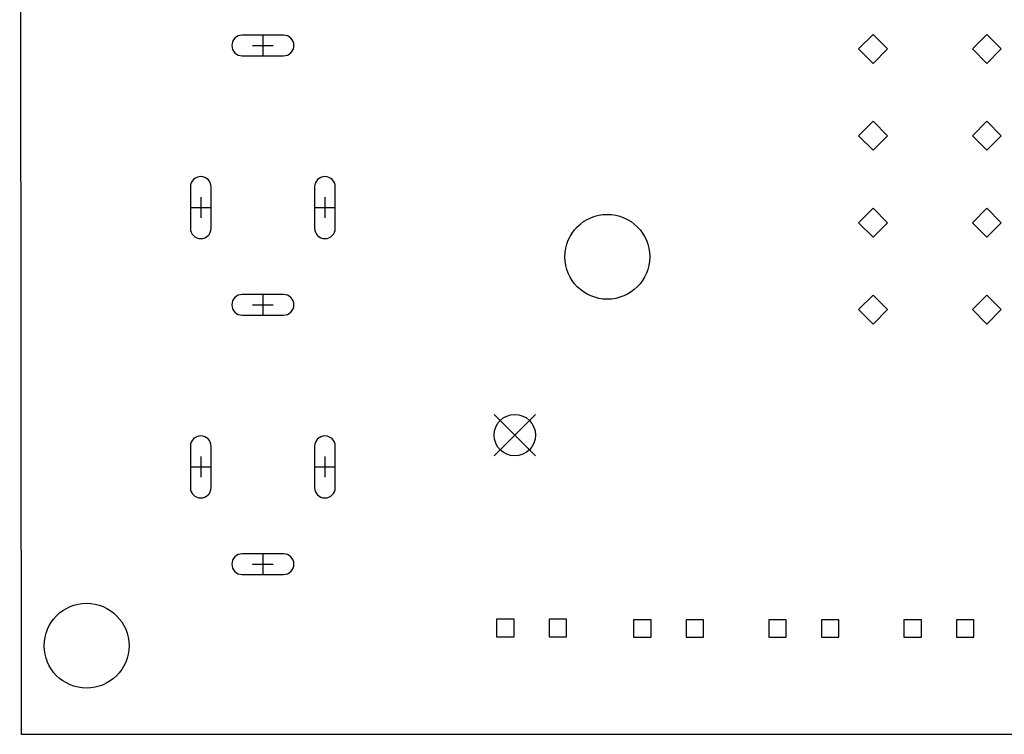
# Model space of a CAD drawing. Extents: x -2 to 95, y -116 to 0.
# Tile 3 of 5: x 0 to 48, y -95 to -60. Entities that reach past the tile are written whole.
import ezdxf

# ---------------------------------------------------------------- set-up
doc = ezdxf.new("R2010")
doc.units = 0
doc.layers.add('BLACK', color=7, linetype='CONTINUOUS')

msp = doc.modelspace()

# ---------------------------------------------------------------- linework, layer by layer
at = {"layer": 'BLACK', "linetype": 'CONTINUOUS'}
for p, q in [((0, 0), (0.07, -94.85)), ((12.75, -61.0658), (10.75, -61.0658)), ((11.75, -61.0658), (11.75, -62.0658)), ((41.237, -61.03), (40.537, -61.73)), ((41.937, -61.73), (41.237, -61.03)), ((46.737, -61.03), (46.037, -61.73)), ((47.437, -61.73), (46.737, -61.03)), ((11.25, -61.5658), (12.25, -61.5658)), ((40.537, -61.73), (41.237, -62.43)), ((41.237, -62.43), (41.937, -61.73)), ((46.037, -61.73), (46.737, -62.43)), ((46.737, -62.43), (47.437, -61.73)), ((10.75, -62.0658), (12.75, -62.0658)), ((41.237, -65.23), (40.537, -65.93)), ((41.937, -65.93), (41.237, -65.23)), ((46.737, -65.23), (46.037, -65.93)), ((47.437, -65.93), (46.737, -65.23)), ((40.537, -65.93), (41.237, -66.63)), ((41.237, -66.63), (41.937, -65.93)), ((46.037, -65.93), (46.737, -66.63)), ((46.737, -66.63), (47.437, -65.93)), ((8.25, -68.4016), (8.25, -70.4016)), ((9.25, -70.4016), (9.25, -68.4016)), ((14.25, -68.4016), (14.25, -70.4016)), ((15.25, -70.4016), (15.25, -68.4016)), ((8.75, -68.9016), (8.75, -69.9016)), ((14.75, -68.9016), (14.75, -69.9016)), ((8.25, -69.4016), (9.25, -69.4016)), ((14.25, -69.4016), (15.25, -69.4016)), ((41.237, -69.43), (40.537, -70.13)), ((41.937, -70.13), (41.237, -69.43)), ((46.737, -69.43), (46.037, -70.13)), ((47.437, -70.13), (46.737, -69.43)), ((40.537, -70.13), (41.237, -70.83)), ((41.237, -70.83), (41.937, -70.13)), ((46.037, -70.13), (46.737, -70.83)), ((46.737, -70.83), (47.437, -70.13)), ((12.75, -73.6016), (10.75, -73.6016)), ((11.75, -73.6016), (11.75, -74.6016)), ((41.237, -73.63), (40.537, -74.33)), ((41.937, -74.33), (41.237, -73.63)), ((46.737, -73.63), (46.037, -74.33)), ((47.437, -74.33), (46.737, -73.63)), ((11.25, -74.1016), (12.25, -74.1016)), ((10.75, -74.6016), (12.75, -74.6016)), ((40.537, -74.33), (41.237, -75.03)), ((41.237, -75.03), (41.937, -74.33)), ((46.037, -74.33), (46.737, -75.03)), ((46.737, -75.03), (47.437, -74.33)), ((22.925, -79.4), (24.925, -81.4)), ((24.925, -79.4), (22.925, -81.4)), ((8.25, -80.9374), (8.25, -82.9374)), ((9.25, -82.9374), (9.25, -80.9374)), ((14.25, -80.9374), (14.25, -82.9374)), ((15.25, -82.9374), (15.25, -80.9374)), ((8.75, -81.4374), (8.75, -82.4374)), ((14.75, -81.4374), (14.75, -82.4374)), ((8.25, -81.9374), (9.25, -81.9374)), ((14.25, -81.9374), (15.25, -81.9374)), ((12.75, -86.1374), (10.75, -86.1374)), ((11.75, -86.1374), (11.75, -87.1374)), ((11.25, -86.6374), (12.25, -86.6374)), ((10.75, -87.1374), (12.75, -87.1374)), ((23.890733, -89.299267), (23.049267, -89.299267)), ((23.049267, -89.299267), (23.049267, -90.140733)), ((23.890733, -90.140733), (23.890733, -89.299267)), ((26.430733, -89.299267), (25.589267, -89.299267)), ((25.589267, -89.299267), (25.589267, -90.140733)), ((26.430733, -90.140733), (26.430733, -89.299267)), ((30.510733, -89.319267), (29.669267, -89.319267)), ((29.669267, -89.319267), (29.669267, -90.160733)), ((30.510733, -90.160733), (30.510733, -89.319267)), ((33.050733, -89.319267), (32.209267, -89.319267)), ((32.209267, -89.319267), (32.209267, -90.160733)), ((33.050733, -90.160733), (33.050733, -89.319267)), ((37.041133, -89.330067), (36.199667, -89.330067)), ((36.199667, -89.330067), (36.199667, -90.171533)), ((37.041133, -90.171533), (37.041133, -89.330067)), ((39.581133, -89.330067), (38.739667, -89.330067)), ((38.739667, -89.330067), (38.739667, -90.171533)), ((39.581133, -90.171533), (39.581133, -89.330067)), ((43.575033, -89.330067), (42.733567, -89.330067)), ((42.733567, -89.330067), (42.733567, -90.171533)), ((43.575033, -90.171533), (43.575033, -89.330067)), ((46.115033, -89.330067), (45.273567, -89.330067)), ((45.273567, -89.330067), (45.273567, -90.171533)), ((46.115033, -90.171533), (46.115033, -89.330067)), ((23.049267, -90.140733), (23.890733, -90.140733)), ((25.589267, -90.140733), (26.430733, -90.140733)), ((29.669267, -90.160733), (30.510733, -90.160733)), ((32.209267, -90.160733), (33.050733, -90.160733)), ((36.199667, -90.171533), (37.041133, -90.171533)), ((38.739667, -90.171533), (39.581133, -90.171533)), ((42.733567, -90.171533), (43.575033, -90.171533)), ((45.273567, -90.171533), (46.115033, -90.171533)), ((0.07, -94.85), (94.73, -94.86))]:
    msp.add_line(p, q, dxfattribs=at)
at = {"layer": 'BLACK'}
for centre, radius in [((28.3972, -71.7804), 2.05), ((23.925, -80.4), 1), ((3.2332, -90.5764), 2.05)]:
    msp.add_circle(centre, radius, dxfattribs=at)
for centre, start, end in [((10.75, -61.5658), 90, 270), ((12.75, -61.5658), -90, 90), ((8.75, -68.4016), 0, 180), ((14.75, -68.4016), 0, 180), ((8.75, -70.4016), -180, 0), ((14.75, -70.4016), -180, 0), ((10.75, -74.1016), 90, 270), ((12.75, -74.1016), -90, 90), ((8.75, -80.9374), 0, 180), ((14.75, -80.9374), 0, 180), ((8.75, -82.9374), -180, 0), ((14.75, -82.9374), -180, 0), ((10.75, -86.6374), 90, 270), ((12.75, -86.6374), -90, 90)]:
    msp.add_arc(centre, 0.5, start, end, dxfattribs=at)

doc.saveas('drawing.dxf')
